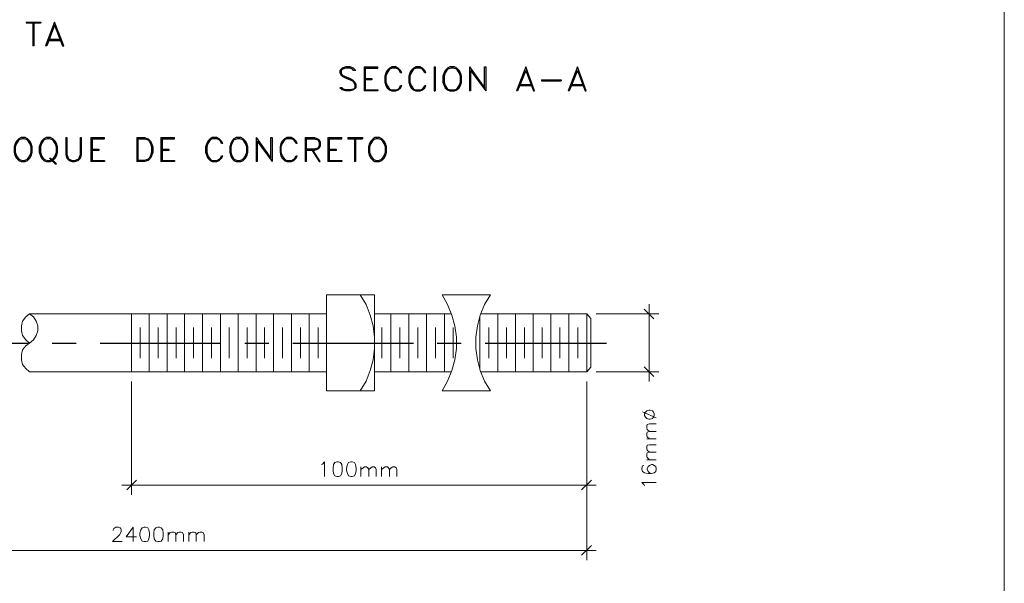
# Model space of a CAD drawing. Header units: millimetres. Extents: x 8 to 202, y 3 to 294.
# Tile 5 of 8: x 95 to 202, y 65 to 126. Entities that reach past the tile are written whole.
import ezdxf

# ---------------------------------------------------------------- set-up
doc = ezdxf.new("R2010")
doc.units = ezdxf.units.MM
doc.layers.add('DGE_CONTORNOS', color=7, linetype='Continuous', lineweight=0)

msp = doc.modelspace()

# ---------------------------------------------------------------- linework, layer by layer
at = {"layer": 'DGE_CONTORNOS', "lineweight": 13}
for points in [[(201.9723, 293.9063), (201.9723, 3.2456)], [(128.1007, 96.125), (133.35, 96.125), (133.35, 85.6687), (128.1007, 85.6687), (128.1007, 96.125)], [(131.7837, 85.6687), (132.4187, 86.727), (132.8843, 87.87), (133.1807, 89.0554), (133.35, 90.283), (133.35, 91.5107), (133.1807, 92.7384), (132.8843, 93.9237), (132.4187, 95.0667), (131.7837, 96.125)], [(140.716, 85.6687), (141.3087, 86.727), (141.7743, 87.87), (142.113, 89.0554), (142.2823, 90.283), (142.2823, 91.5107), (142.113, 92.7384), (141.7743, 93.9237), (141.3087, 95.0667), (140.716, 96.125)], [(145.9653, 96.125), (140.716, 96.125)], [(145.9653, 96.125), (145.3303, 95.0667), (144.8647, 93.9237), (144.5683, 92.7384), (144.399, 91.5107), (144.399, 90.283), (144.5683, 89.0554), (144.8647, 87.87), (145.3303, 86.727), (145.9653, 85.6687)], [(95.758, 94.0507), (95.3347, 93.712), (94.996, 93.2464), (94.869, 92.7384), (94.869, 92.188), (94.996, 91.68), (95.3347, 91.2144), (95.758, 90.8757), (96.1813, 91.2144), (96.4777, 91.68), (96.647, 92.188), (96.647, 92.7384), (96.4777, 93.2464), (96.1813, 93.712), (95.758, 94.0507)], [(128.1007, 94.0507), (95.758, 94.0507)], [(133.35, 94.0507), (141.732, 94.0507)], [(144.907, 94.0507), (156.464, 94.0507)], [(156.9297, 93.5427), (156.464, 94.0507)], [(156.464, 94.0507), (156.464, 87.743)], [(156.9297, 93.5427), (156.9297, 88.251)], [(95.758, 90.8757), (95.3347, 90.5794), (94.996, 90.1137), (94.869, 89.6057), (94.869, 89.0554), (94.996, 88.5474), (95.3347, 88.0817), (95.758, 87.743)], [(156.464, 87.743), (156.9297, 88.251)], [(95.758, 87.743), (128.1007, 87.743)], [(133.35, 87.743), (141.732, 87.743)], [(144.907, 87.743), (156.464, 87.743)], [(140.716, 85.6687), (145.9653, 85.6687)]]:
    msp.add_lwpolyline(points, dxfattribs=at)
at = {"layer": 'DGE_CONTORNOS', "lineweight": 25}
for points in [[(95.377, 125.843), (96.9857, 125.843), (96.9857, 125.7584)], [(95.377, 125.843), (95.377, 125.7584), (96.9857, 125.7584)], [(96.0967, 125.7584), (96.0967, 123.2607)], [(96.2237, 125.7584), (96.2237, 123.2607), (96.0967, 123.2607)], [(98.4673, 125.843), (97.4937, 123.2607)], [(98.4673, 125.5044), (99.3563, 123.2607), (99.4833, 123.2607), (98.4673, 125.843)], [(98.4673, 125.5044), (97.6207, 123.2607), (97.4937, 123.2607)], [(97.7477, 123.8534), (99.2293, 123.8534)], [(97.8747, 123.9804), (99.1023, 123.9804)], [(131.318, 120.5937), (131.064, 120.8477), (130.683, 120.9747), (130.2173, 120.9747), (129.8363, 120.8477), (129.5823, 120.5937), (129.5823, 120.3397), (129.7093, 120.0857), (129.8363, 119.9587), (130.0903, 119.8317), (130.683, 119.5777), (130.937, 119.4507), (131.064, 119.3237), (131.191, 119.0697), (131.191, 118.6887), (131.064, 118.5617), (130.683, 118.477), (130.2173, 118.477), (129.9633, 118.5617), (129.8363, 118.6887), (129.5823, 118.6887)], [(131.318, 120.5937), (131.064, 120.5937), (130.937, 120.7207), (130.683, 120.8477), (130.2173, 120.8477), (129.8363, 120.7207), (129.7093, 120.5937), (129.7093, 120.3397), (129.8363, 120.0857), (130.0903, 119.9587), (130.683, 119.7047), (130.937, 119.5777), (131.191, 119.3237), (131.318, 119.0697), (131.318, 118.6887), (131.064, 118.477), (130.683, 118.35), (130.2173, 118.35), (129.8363, 118.477), (129.5823, 118.6887)], [(132.207, 120.9747), (132.207, 118.35)], [(132.207, 120.9747), (133.6887, 120.9747)], [(132.334, 120.8477), (133.6887, 120.8477), (133.6887, 120.9747)], [(132.334, 120.8477), (132.334, 118.477)], [(136.3133, 120.3397), (136.1863, 120.5937), (135.9323, 120.8477), (135.6783, 120.9747), (135.2127, 120.9747), (134.9587, 120.8477), (134.7047, 120.5937), (134.5777, 120.3397), (134.4507, 119.9587), (134.4507, 119.3237), (134.5777, 118.9427), (134.7047, 118.6887), (134.9587, 118.477), (135.2127, 118.35), (135.6783, 118.35), (135.9323, 118.477), (136.1863, 118.6887), (136.3133, 118.9427)], [(136.3133, 120.3397), (136.1863, 120.3397), (136.0593, 120.5937), (135.9323, 120.7207), (135.6783, 120.8477), (135.2127, 120.8477), (134.9587, 120.7207), (134.7047, 120.3397), (134.5777, 119.9587), (134.5777, 119.3237), (134.7047, 118.9427), (134.9587, 118.5617), (135.2127, 118.477), (135.6783, 118.477), (135.9323, 118.5617), (136.0593, 118.6887), (136.1863, 118.9427), (136.3133, 118.9427)], [(138.938, 120.3397), (138.811, 120.5937), (138.557, 120.8477), (138.303, 120.9747), (137.8373, 120.9747), (137.5833, 120.8477), (137.3293, 120.5937), (137.2023, 120.3397), (137.0753, 119.9587), (137.0753, 119.3237), (137.2023, 118.9427), (137.3293, 118.6887), (137.5833, 118.477), (137.8373, 118.35), (138.303, 118.35), (138.557, 118.477), (138.811, 118.6887), (138.938, 118.9427)], [(138.938, 120.3397), (138.811, 120.3397), (138.684, 120.5937), (138.557, 120.7207), (138.303, 120.8477), (137.8373, 120.8477), (137.5833, 120.7207), (137.3293, 120.3397), (137.2023, 119.9587), (137.2023, 119.3237), (137.3293, 118.9427), (137.5833, 118.5617), (137.8373, 118.477), (138.303, 118.477), (138.557, 118.5617), (138.684, 118.6887), (138.811, 118.9427), (138.938, 118.9427)], [(139.827, 120.9747), (139.827, 118.35), (139.954, 118.35)], [(139.827, 120.9747), (139.954, 120.9747), (139.954, 118.35)], [(141.5627, 120.9747), (141.3087, 120.8477), (141.0547, 120.5937), (140.9277, 120.3397), (140.8007, 119.9587), (140.8007, 119.3237), (140.9277, 118.9427), (141.0547, 118.6887), (141.3087, 118.477), (141.5627, 118.35), (142.0707, 118.35), (142.3247, 118.477), (142.5787, 118.6887), (142.7057, 118.9427), (142.8327, 119.3237), (142.8327, 119.9587), (142.7057, 120.3397), (142.5787, 120.5937), (142.3247, 120.8477), (142.0707, 120.9747), (141.5627, 120.9747)], [(141.6897, 120.8477), (141.3087, 120.7207), (141.0547, 120.3397), (140.9277, 119.9587), (140.9277, 119.3237), (141.0547, 118.9427), (141.3087, 118.5617), (141.6897, 118.477), (141.9437, 118.477), (142.3247, 118.5617), (142.5787, 118.9427), (142.7057, 119.3237), (142.7057, 119.9587), (142.5787, 120.3397), (142.3247, 120.7207), (141.9437, 120.8477), (141.6897, 120.8477)], [(143.6793, 120.9747), (143.6793, 118.35)], [(143.6793, 120.9747), (145.3303, 118.6887), (145.3303, 120.9747), (145.4573, 120.9747), (145.4573, 118.35)], [(143.8063, 120.5937), (143.8063, 118.35), (143.6793, 118.35)], [(143.8063, 120.5937), (145.4573, 118.35)], [(149.8177, 120.9747), (148.8017, 118.35)], [(149.8177, 120.5937), (148.9287, 118.35), (148.8017, 118.35)], [(149.8177, 120.5937), (150.6643, 118.35), (150.7913, 118.35), (149.8177, 120.9747)], [(155.448, 120.9747), (154.432, 118.35)], [(155.448, 120.5937), (154.559, 118.35), (154.432, 118.35)], [(155.448, 120.5937), (156.2947, 118.35), (156.4217, 118.35), (155.448, 120.9747)], [(132.334, 119.7047), (133.0537, 119.7047), (133.0537, 119.5777), (132.334, 119.5777)], [(151.5533, 119.5777), (153.67, 119.5777), (153.67, 119.4507)], [(151.5533, 119.5777), (151.5533, 119.4507), (153.67, 119.4507)], [(132.334, 118.477), (133.6887, 118.477), (133.6887, 118.35), (132.207, 118.35)], [(149.0557, 118.9427), (150.5797, 118.9427)], [(149.1827, 119.0697), (150.4527, 119.0697)], [(154.686, 118.9427), (156.1677, 118.9427)], [(154.813, 119.0697), (156.0407, 119.0697)], [(94.8267, 113.27), (94.5727, 113.143), (94.3187, 112.889), (94.1917, 112.635), (94.0647, 112.254), (94.0647, 111.6614), (94.1917, 111.2804), (94.3187, 111.0264), (94.5727, 110.7724), (94.8267, 110.6454), (95.2923, 110.6454), (95.5463, 110.7724), (95.8003, 111.0264), (95.9273, 111.2804), (96.0543, 111.6614), (96.0543, 112.254), (95.9273, 112.635), (95.8003, 112.889), (95.5463, 113.143), (95.2923, 113.27), (94.8267, 113.27)], [(94.9537, 113.143), (94.5727, 113.016), (94.3187, 112.635), (94.1917, 112.254), (94.1917, 111.6614), (94.3187, 111.2804), (94.5727, 110.8993), (94.9537, 110.7724), (95.1653, 110.7724), (95.5463, 110.8993), (95.8003, 111.2804), (95.9273, 111.6614), (95.9273, 112.254), (95.8003, 112.635), (95.5463, 113.016), (95.1653, 113.143), (94.9537, 113.143)], [(97.5783, 113.27), (97.3243, 113.143), (97.0703, 112.889), (96.9433, 112.635), (96.8163, 112.254), (96.8163, 111.6614), (96.9433, 111.2804), (97.0703, 111.0264), (97.3243, 110.7724), (97.5783, 110.6454), (98.044, 110.6454), (98.298, 110.7724), (98.552, 111.0264), (98.679, 111.2804), (98.806, 111.6614), (98.806, 112.254), (98.679, 112.635), (98.552, 112.889), (98.298, 113.143), (98.044, 113.27), (97.5783, 113.27)], [(97.663, 113.143), (97.3243, 113.016), (97.0703, 112.635), (96.9433, 112.254), (96.9433, 111.6614), (97.0703, 111.2804), (97.3243, 110.8993), (97.663, 110.7724), (97.917, 110.7724), (98.298, 110.8993), (98.552, 111.2804), (98.679, 111.6614), (98.679, 112.254), (98.552, 112.635), (98.298, 113.016), (97.917, 113.143), (97.663, 113.143)], [(99.695, 113.27), (99.695, 111.4074), (99.822, 111.0264), (100.076, 110.7724), (100.4147, 110.6454), (100.6687, 110.6454), (101.0497, 110.7724), (101.3037, 111.0264), (101.4307, 111.4074), (101.4307, 113.27)], [(99.695, 113.27), (99.822, 113.27), (99.822, 111.4074), (99.949, 111.0264), (100.076, 110.8993), (100.4147, 110.7724), (100.6687, 110.7724), (101.0497, 110.8993), (101.1767, 111.0264), (101.3037, 111.4074), (101.3037, 113.27), (101.4307, 113.27)], [(102.4467, 113.27), (102.4467, 110.6454)], [(102.4467, 113.27), (103.9283, 113.27)], [(102.5737, 113.143), (103.9283, 113.143), (103.9283, 113.27)], [(102.5737, 113.143), (102.5737, 110.7724)], [(107.442, 113.27), (107.442, 110.6454)], [(107.442, 113.27), (108.2887, 113.27), (108.6697, 113.143), (108.9237, 112.889), (109.0507, 112.635), (109.1777, 112.254), (109.1777, 111.6614), (109.0507, 111.2804), (108.9237, 111.0264), (108.6697, 110.7724), (108.2887, 110.6454), (107.442, 110.6454)], [(107.569, 113.143), (107.569, 110.7724)], [(107.569, 113.143), (108.2887, 113.143), (108.6697, 113.016), (108.7967, 112.889), (108.9237, 112.635), (109.0507, 112.254), (109.0507, 111.6614), (108.9237, 111.2804), (108.7967, 111.0264), (108.6697, 110.8993), (108.2887, 110.7724), (107.569, 110.7724)], [(110.0667, 113.27), (110.0667, 110.6454)], [(110.0667, 113.27), (111.5483, 113.27)], [(110.1937, 113.143), (111.5483, 113.143), (111.5483, 113.27)], [(110.1937, 113.143), (110.1937, 110.7724)], [(116.7977, 112.635), (116.6707, 112.889), (116.4167, 113.143), (116.1627, 113.27), (115.6547, 113.27), (115.443, 113.143), (115.189, 112.889), (115.062, 112.635), (114.935, 112.254), (114.935, 111.6614), (115.062, 111.2804), (115.189, 111.0264), (115.443, 110.7724), (115.6547, 110.6454), (116.1627, 110.6454), (116.4167, 110.7724), (116.6707, 111.0264), (116.7977, 111.2804)], [(116.7977, 112.635), (116.6707, 112.635), (116.5437, 112.889), (116.4167, 113.016), (116.1627, 113.143), (115.6547, 113.143), (115.443, 113.016), (115.189, 112.635), (115.062, 112.254), (115.062, 111.6614), (115.189, 111.2804), (115.443, 110.8993), (115.6547, 110.7724), (116.1627, 110.7724), (116.4167, 110.8993), (116.5437, 111.0264), (116.6707, 111.2804), (116.7977, 111.2804)], [(118.2793, 113.27), (118.0253, 113.143), (117.8137, 112.889), (117.6867, 112.635), (117.5597, 112.254), (117.5597, 111.6614), (117.6867, 111.2804), (117.8137, 111.0264), (118.0253, 110.7724), (118.2793, 110.6454), (118.7873, 110.6454), (119.0413, 110.7724), (119.2953, 111.0264), (119.4223, 111.2804), (119.5493, 111.6614), (119.5493, 112.254), (119.4223, 112.635), (119.2953, 112.889), (119.0413, 113.143), (118.7873, 113.27), (118.2793, 113.27)], [(118.4063, 113.143), (118.0253, 113.016), (117.8137, 112.635), (117.6867, 112.254), (117.6867, 111.6614), (117.8137, 111.2804), (118.0253, 110.8993), (118.4063, 110.7724), (118.6603, 110.7724), (119.0413, 110.8993), (119.2953, 111.2804), (119.4223, 111.6614), (119.4223, 112.254), (119.2953, 112.635), (119.0413, 113.016), (118.6603, 113.143), (118.4063, 113.143)], [(120.4383, 113.27), (120.4383, 110.6454)], [(120.4383, 113.27), (122.047, 111.0264), (122.047, 113.27), (122.174, 113.27), (122.174, 110.6454)], [(120.5653, 112.889), (120.5653, 110.6454), (120.4383, 110.6454)], [(120.5653, 112.889), (122.174, 110.6454)], [(124.9257, 112.635), (124.7987, 112.889), (124.5447, 113.143), (124.2907, 113.27), (123.7827, 113.27), (123.5287, 113.143), (123.2747, 112.889), (123.1477, 112.635), (123.063, 112.254), (123.063, 111.6614), (123.1477, 111.2804), (123.2747, 111.0264), (123.5287, 110.7724), (123.7827, 110.6454), (124.2907, 110.6454), (124.5447, 110.7724), (124.7987, 111.0264), (124.9257, 111.2804)], [(124.9257, 112.635), (124.7987, 112.635), (124.6717, 112.889), (124.5447, 113.016), (124.2907, 113.143), (123.7827, 113.143), (123.5287, 113.016), (123.2747, 112.635), (123.1477, 112.254), (123.1477, 111.6614), (123.2747, 111.2804), (123.5287, 110.8993), (123.7827, 110.7724), (124.2907, 110.7724), (124.5447, 110.8993), (124.6717, 111.0264), (124.7987, 111.2804), (124.9257, 111.2804)], [(125.7723, 113.27), (125.7723, 110.6454)], [(125.7723, 113.27), (126.7883, 113.27), (127.1693, 113.143), (127.2963, 113.016), (127.4233, 112.762), (127.4233, 112.381), (127.2963, 112.127), (127.1693, 112), (126.7883, 111.873), (125.8993, 111.873)], [(125.8993, 113.143), (125.8993, 110.6454), (125.7723, 110.6454)], [(125.8993, 113.143), (126.7883, 113.143), (127.1693, 113.016), (127.2963, 112.762), (127.2963, 112.381), (127.1693, 112.127), (126.7883, 112), (125.8993, 112)], [(128.27, 113.27), (128.27, 110.6454)], [(128.27, 113.27), (129.794, 113.27)], [(128.397, 113.143), (129.794, 113.143), (129.794, 113.27)], [(128.397, 113.143), (128.397, 110.7724)], [(130.429, 113.27), (132.0377, 113.27), (132.0377, 113.143)], [(130.429, 113.27), (130.429, 113.143), (132.0377, 113.143)], [(131.1487, 113.143), (131.1487, 110.6454)], [(131.2757, 113.143), (131.2757, 110.6454), (131.1487, 110.6454)], [(133.3923, 113.27), (133.1807, 113.143), (132.9267, 112.889), (132.7997, 112.635), (132.6727, 112.254), (132.6727, 111.6614), (132.7997, 111.2804), (132.9267, 111.0264), (133.1807, 110.7724), (133.3923, 110.6454), (133.9003, 110.6454), (134.1543, 110.7724), (134.4083, 111.0264), (134.5353, 111.2804), (134.6623, 111.6614), (134.6623, 112.254), (134.5353, 112.635), (134.4083, 112.889), (134.1543, 113.143), (133.9003, 113.27), (133.3923, 113.27)], [(133.5193, 113.143), (133.1807, 113.016), (132.9267, 112.635), (132.7997, 112.254), (132.7997, 111.6614), (132.9267, 111.2804), (133.1807, 110.8993), (133.5193, 110.7724), (133.7733, 110.7724), (134.1543, 110.8993), (134.4083, 111.2804), (134.5353, 111.6614), (134.5353, 112.254), (134.4083, 112.635), (134.1543, 113.016), (133.7733, 113.143), (133.5193, 113.143)], [(102.5737, 112), (103.2933, 112), (103.2933, 111.873), (102.5737, 111.873)], [(110.1937, 112), (110.9133, 112), (110.9133, 111.873), (110.1937, 111.873)], [(126.5343, 111.873), (127.2963, 110.6454), (127.4233, 110.6454), (126.6613, 111.873)], [(128.397, 112), (129.159, 112), (129.159, 111.873), (128.397, 111.873)], [(97.917, 111.0264), (98.552, 110.3914), (98.679, 110.3914)], [(97.917, 111.0264), (98.044, 111.0264), (98.679, 110.3914)], [(102.5737, 110.7724), (103.9283, 110.7724), (103.9283, 110.6454), (102.4467, 110.6454)], [(110.1937, 110.7724), (111.5483, 110.7724), (111.5483, 110.6454), (110.0667, 110.6454)], [(128.397, 110.7724), (129.794, 110.7724), (129.794, 110.6454), (128.27, 110.6454)]]:
    msp.add_lwpolyline(points, dxfattribs=at)
at = {"layer": 'DGE_CONTORNOS', "lineweight": 5}
for points in [[(163.7877, 93.5004), (162.7293, 94.5587)], [(163.2797, 95.109), (163.2797, 86.6847)], [(157.48, 94.0507), (164.338, 94.0507)], [(162.7293, 88.2934), (163.7877, 87.235)], [(157.48, 87.743), (164.338, 87.743)], [(106.8493, 86.6847), (106.8493, 74.3234)], [(156.464, 86.6847), (156.464, 74.3234)], [(162.56, 83.3827), (164.0417, 82.7054)], [(162.7717, 82.9594), (162.8563, 82.79), (163.0257, 82.663), (163.2373, 82.5784), (163.3643, 82.5784), (163.6183, 82.663), (163.7453, 82.79), (163.83, 82.9594), (163.83, 83.171), (163.7453, 83.3404), (163.6183, 83.4674), (163.3643, 83.552), (163.2373, 83.552), (163.0257, 83.4674), (162.8563, 83.3404), (162.7717, 83.171), (162.7717, 82.9594)], [(163.322, 81.2237), (163.068, 81.4354), (163.0257, 81.6047), (163.0257, 81.8164), (163.068, 81.9857), (163.322, 82.0704), (164.0417, 82.0704)], [(163.322, 80.4194), (163.068, 80.631), (163.0257, 80.758), (163.0257, 81.012), (163.068, 81.139), (163.322, 81.2237), (164.0417, 81.2237)], [(163.0257, 80.4194), (164.0417, 80.4194)], [(163.322, 78.98), (163.068, 79.1917), (163.0257, 79.361), (163.0257, 79.5727), (163.068, 79.742), (163.322, 79.7844), (164.0417, 79.7844)], [(163.322, 78.1334), (163.068, 78.3874), (163.0257, 78.5144), (163.0257, 78.7684), (163.068, 78.8954), (163.322, 78.98), (164.0417, 78.98)], [(127.5503, 77.6254), (127.6773, 77.6677), (127.889, 77.9217), (127.889, 76.313)], [(129.2437, 77.9217), (129.032, 77.837), (128.8627, 77.6254), (128.8203, 77.2444), (128.8203, 76.9904), (128.8627, 76.6517), (129.032, 76.3977), (129.2437, 76.313), (129.413, 76.313), (129.6247, 76.3977), (129.794, 76.6517), (129.8363, 76.9904), (129.8363, 77.2444), (129.794, 77.6254), (129.6247, 77.837), (129.413, 77.9217), (129.2437, 77.9217)], [(130.7677, 77.9217), (130.5137, 77.837), (130.3867, 77.6254), (130.302, 77.2444), (130.302, 76.9904), (130.3867, 76.6517), (130.5137, 76.3977), (130.7677, 76.313), (130.8947, 76.313), (131.1487, 76.3977), (131.2757, 76.6517), (131.3603, 76.9904), (131.3603, 77.2444), (131.2757, 77.6254), (131.1487, 77.837), (130.8947, 77.9217), (130.7677, 77.9217)], [(131.8683, 77.3714), (131.8683, 76.313)], [(131.8683, 77.075), (132.1223, 77.2867), (132.2493, 77.3714), (132.461, 77.3714), (132.6303, 77.2867), (132.715, 77.075), (132.715, 76.313)], [(132.715, 77.075), (132.9267, 77.2867), (133.096, 77.3714), (133.3077, 77.3714), (133.4347, 77.2867), (133.5193, 77.075), (133.5193, 76.313)], [(134.112, 77.3714), (134.112, 76.313)], [(134.112, 77.075), (134.366, 77.2867), (134.493, 77.3714), (134.747, 77.3714), (134.874, 77.2867), (134.9587, 77.075), (134.9587, 76.313)], [(134.9587, 77.075), (135.1703, 77.2867), (135.3397, 77.3714), (135.5513, 77.3714), (135.7207, 77.2867), (135.763, 77.075), (135.763, 76.313)], [(162.687, 77.5407), (162.56, 77.4984), (162.4753, 77.2444), (162.4753, 77.1174), (162.56, 76.8634), (162.7717, 76.7364), (163.1527, 76.6517), (163.5337, 76.6517), (163.83, 76.7364), (163.9993, 76.8634), (164.0417, 77.1174), (164.0417, 77.1597), (163.9993, 77.4137), (163.83, 77.5407), (163.6183, 77.6254), (163.5337, 77.6254), (163.322, 77.5407), (163.1527, 77.4137), (163.068, 77.1597), (163.068, 77.1174), (163.1527, 76.8634), (163.322, 76.7364), (163.5337, 76.6517)], [(163.0257, 78.1334), (164.0417, 78.1334)], [(157.48, 75.3817), (105.791, 75.3817)], [(107.3997, 75.932), (106.3413, 74.8737)], [(155.9137, 74.8737), (156.972, 75.932)], [(162.7717, 75.297), (162.687, 75.4664), (162.4753, 75.678), (164.0417, 75.678)], [(156.464, 74.3234), (156.464, 67.2114)], [(104.8597, 70.4287), (104.8597, 70.5134), (104.9443, 70.6404), (105.029, 70.725), (105.156, 70.8097), (105.4523, 70.8097), (105.6217, 70.725), (105.7063, 70.6404), (105.7487, 70.5134), (105.7487, 70.344), (105.7063, 70.217), (105.537, 69.963), (104.775, 69.2434), (105.8333, 69.2434)], [(107.061, 70.8097), (106.299, 69.7514), (107.3997, 69.7514)], [(107.061, 70.8097), (107.061, 69.2434)], [(108.2463, 70.8097), (108.0347, 70.725), (107.8653, 70.5134), (107.7807, 70.1324), (107.7807, 69.8784), (107.8653, 69.5397), (108.0347, 69.2857), (108.2463, 69.2434), (108.3733, 69.2434), (108.6273, 69.2857), (108.7543, 69.5397), (108.839, 69.8784), (108.839, 70.1324), (108.7543, 70.5134), (108.6273, 70.725), (108.3733, 70.8097), (108.2463, 70.8097)], [(109.728, 70.8097), (109.5163, 70.725), (109.347, 70.5134), (109.3047, 70.1324), (109.3047, 69.8784), (109.347, 69.5397), (109.5163, 69.2857), (109.728, 69.2434), (109.8973, 69.2434), (110.109, 69.2857), (110.2783, 69.5397), (110.3207, 69.8784), (110.3207, 70.1324), (110.2783, 70.5134), (110.109, 70.725), (109.8973, 70.8097), (109.728, 70.8097)], [(110.871, 70.2594), (110.871, 69.2434)], [(110.871, 69.963), (111.0827, 70.217), (111.252, 70.2594), (111.4637, 70.2594), (111.633, 70.217), (111.6753, 69.963), (111.6753, 69.2434)], [(111.6753, 69.963), (111.9293, 70.217), (112.0563, 70.2594), (112.268, 70.2594), (112.4373, 70.217), (112.522, 69.963), (112.522, 69.2434)], [(113.1147, 70.2594), (113.1147, 69.2434)], [(113.1147, 69.963), (113.3263, 70.217), (113.4957, 70.2594), (113.7073, 70.2594), (113.8767, 70.217), (113.919, 69.963), (113.919, 69.2434)], [(113.919, 69.963), (114.173, 70.217), (114.3, 70.2594), (114.554, 70.2594), (114.681, 70.217), (114.7657, 69.963), (114.7657, 69.2434)], [(155.9137, 67.7617), (156.972, 68.82)], [(157.48, 68.2697), (62.0607, 68.2697)]]:
    msp.add_lwpolyline(points, dxfattribs=at)
at = {"layer": 'DGE_CONTORNOS', "lineweight": 9}
for points in [[(106.8493, 94.0507), (106.8493, 87.743)], [(108.7967, 94.0507), (108.7967, 87.743)], [(110.744, 94.0507), (110.744, 87.743)], [(112.649, 94.0507), (112.649, 87.743)], [(114.5963, 94.0507), (114.5963, 87.743)], [(116.5437, 94.0507), (116.5437, 87.743)], [(118.491, 94.0507), (118.491, 87.743)], [(120.4383, 94.0507), (120.4383, 87.743)], [(122.3433, 94.0507), (122.3433, 87.743)], [(124.2907, 94.0507), (124.2907, 87.743)], [(126.238, 94.0507), (126.238, 87.743)], [(135.128, 94.0507), (135.128, 87.743)], [(137.0753, 94.0507), (137.0753, 87.743)], [(139.0227, 94.0507), (139.0227, 87.743)], [(140.97, 94.0507), (140.97, 87.743)], [(144.8223, 93.7967), (144.8223, 87.997)], [(146.7697, 94.0507), (146.7697, 87.743)], [(148.717, 94.0507), (148.717, 87.743)], [(150.622, 94.0507), (150.622, 87.743)], [(152.5693, 94.0507), (152.5693, 87.743)], [(154.5167, 94.0507), (154.5167, 87.743)], [(107.823, 92.569), (107.823, 89.2247)], [(109.7703, 92.569), (109.7703, 89.2247)], [(111.7177, 92.569), (111.7177, 89.2247)], [(113.6227, 92.569), (113.6227, 89.2247)], [(115.57, 92.569), (115.57, 89.2247)], [(117.5173, 92.569), (117.5173, 89.2247)], [(119.4647, 92.569), (119.4647, 89.2247)], [(121.3697, 92.569), (121.3697, 89.2247)], [(123.317, 92.569), (123.317, 89.2247)], [(125.2643, 92.569), (125.2643, 89.2247)], [(127.2117, 92.569), (127.2117, 89.2247)], [(134.1543, 92.569), (134.1543, 89.2247)], [(136.1017, 92.569), (136.1017, 89.2247)], [(138.049, 92.569), (138.049, 89.2247)], [(139.9963, 92.569), (139.9963, 89.2247)], [(141.9013, 92.569), (141.9013, 89.2247)], [(145.796, 92.569), (145.796, 89.2247)], [(147.7433, 92.569), (147.7433, 89.2247)], [(149.6907, 92.569), (149.6907, 89.2247)], [(151.5957, 92.569), (151.5957, 89.2247)], [(153.543, 92.569), (153.543, 89.2247)], [(155.4903, 92.569), (155.4903, 89.2247)]]:
    msp.add_lwpolyline(points, dxfattribs=at)
at = {"layer": 'DGE_CONTORNOS', "lineweight": 30}
for points in [[(82.4653, 90.8757), (95.5887, 90.8757)], [(98.2133, 90.8757), (100.838, 90.8757)], [(103.4627, 90.8757), (116.586, 90.8757)], [(119.2107, 90.8757), (121.8353, 90.8757)], [(124.46, 90.8757), (137.5833, 90.8757)], [(140.1657, 90.8757), (142.7903, 90.8757)], [(145.415, 90.8757), (158.623, 90.8757)]]:
    msp.add_lwpolyline(points, dxfattribs=at)

doc.saveas('drawing.dxf')
